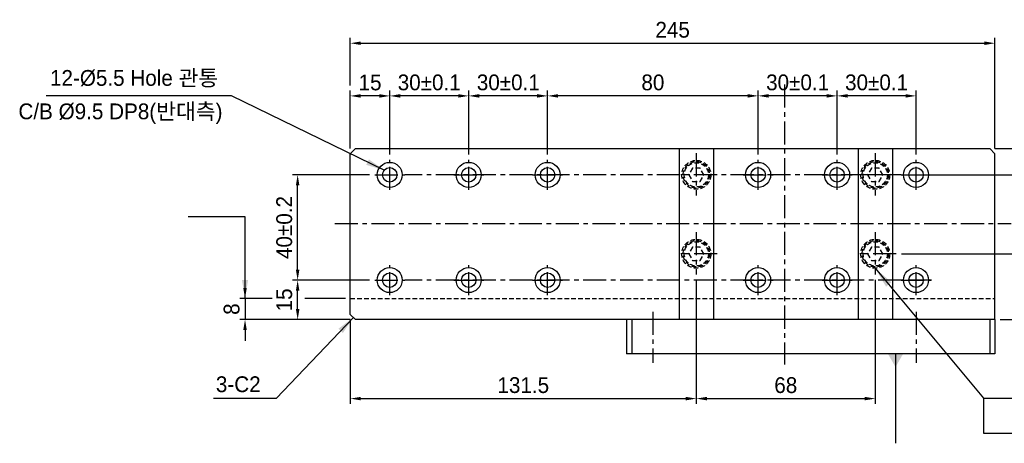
# Model space of a CAD drawing. Extents: x 1739 to 3085, y 884 to 1829.
# Tile 4 of 6: x 2472 to 2846, y 1264 to 1425. Entities that reach past the tile are written whole.
import ezdxf

# ---------------------------------------------------------------- set-up
doc = ezdxf.new("R2010")
doc.units = 0
doc.header["$LTSCALE"] = 7
doc.header["$MEASUREMENT"] = 0
doc.linetypes.add('CENTER', pattern=[2, 1.25, -0.25, 0.25, -0.25])
doc.linetypes.add('HIDDEN', pattern=[0.375, 0.25, -0.125])
doc.layers.get('0').update_dxf_attribs({"linetype": 'CONTINUOUS'})
doc.layers.get('DEFPOINTS').update_dxf_attribs({"linetype": 'CONTINUOUS'})
for name, color, linetype in [('1', 3, 'CENTER'), ('CEN', 3, 'CENTER'), ('CENTERLINE', 3, 'CENTER'), ('DIMENSION', 4, 'CONTINUOUS'), ('HIDDENLINE', 5, 'HIDDEN')]:
    doc.layers.add(name, color=color, linetype=linetype)
doc.styles.get("Standard").update_dxf_attribs({"font": 'Gulim.ttf'})
doc.dimstyles.new('A3', dxfattribs={"dimscale": 2, "dimtxt": 3, "dimasz": 2, "dimexe": 1, "dimexo": 1, "dimgap": 1, "dimtad": 1, "dimdec": 4, "dimdsep": 46, "dimtxsty": 'Standard', "dimcen": 2.5, "dimclrd": 4, "dimclre": 4, "dimclrt": 9, "dimazin": 2, "dimtfac": 1, "dimtdec": 4, "dimtmove": 0, "dimatfit": 3, "dimfxl": 0, "dimtolj": 1, "dimarcsym": 0})

# ---------------------------------------------------------------- blocks, each defined once
blk = doc.blocks.new('*D37')
at = {"layer": 'DEFPOINTS', "color": 0}
for p in [(2840.69, 1375.95), (2902.69, 1375.95), (2864.69, 1310.95)]:
    blk.add_point(p, dxfattribs=at)
at = {"layer": 'DIMENSION', "color": 4, "lineweight": -2}
for p, q in [((2842.69, 1375.95), (2904.69, 1375.95)), ((2902.69, 1314.95), (2902.69, 1371.95)), ((2866.69, 1310.95), (2904.69, 1310.95))]:
    blk.add_line(p, q, dxfattribs=at)
at = {"layer": 'DIMENSION', "color": 4}
for points in [[(2902.02, 1371.95), (2903.36, 1371.95), (2902.69, 1375.95)], [(2902.02, 1314.95), (2903.36, 1314.95), (2902.69, 1310.95)]]:
    blk.add_solid(points, dxfattribs=at)
at = {"layer": 'DIMENSION', "color": 9, "insert": (2897.61, 1343.45), "char_height": 6, "attachment_point": 5, "rotation": 90}
blk.add_mtext('\\A1;65', dxfattribs=at)
blk = doc.blocks.new('*D38')
at = {"layer": 'DEFPOINTS', "color": 0}
for p in [(2805.11, 1365.95), (2862.69, 1365.95), (2805.11, 1335.95)]:
    blk.add_point(p, dxfattribs=at)
at = {"layer": 'DIMENSION', "color": 4, "lineweight": -2}
for p, q in [((2807.11, 1365.95), (2864.69, 1365.95)), ((2862.69, 1339.95), (2862.69, 1361.95)), ((2807.11, 1335.95), (2864.69, 1335.95))]:
    blk.add_line(p, q, dxfattribs=at)
at = {"layer": 'DIMENSION', "color": 4}
for points in [[(2862.02, 1361.95), (2863.36, 1361.95), (2862.69, 1365.95)], [(2862.02, 1339.95), (2863.36, 1339.95), (2862.69, 1335.95)]]:
    blk.add_solid(points, dxfattribs=at)
at = {"layer": 'DIMENSION', "color": 9, "insert": (2857.61, 1350.95), "char_height": 6, "attachment_point": 5, "rotation": 90}
blk.add_mtext('\\A1;30', dxfattribs=at)
blk = doc.blocks.new('*D39')
at = {"layer": 'DEFPOINTS', "color": 0}
for p in [(2805.11, 1335.95), (2862.69, 1335.95), (2842.69, 1310.95)]:
    blk.add_point(p, dxfattribs=at)
at = {"layer": 'DIMENSION', "color": 4, "lineweight": -2}
for p, q in [((2807.11, 1335.95), (2864.69, 1335.95)), ((2862.69, 1314.95), (2862.69, 1331.95)), ((2844.69, 1310.95), (2864.69, 1310.95))]:
    blk.add_line(p, q, dxfattribs=at)
at = {"layer": 'DIMENSION', "color": 4}
for points in [[(2862.02, 1331.95), (2863.36, 1331.95), (2862.69, 1335.95)], [(2862.02, 1314.95), (2863.36, 1314.95), (2862.69, 1310.95)]]:
    blk.add_solid(points, dxfattribs=at)
at = {"layer": 'DIMENSION', "color": 9, "insert": (2857.61, 1323.45), "char_height": 6, "attachment_point": 5, "rotation": 90}
blk.add_mtext('\\A1;25', dxfattribs=at)
blk = doc.blocks.new('*D43')
at = {"layer": 'DEFPOINTS', "color": 0}
for p in [(2597.69, 1395.94), (2597.69, 1373.95), (2612.69, 1371.65)]:
    blk.add_point(p, dxfattribs=at)
at = {"layer": 'DIMENSION', "color": 4, "lineweight": -2}
for p, q in [((2597.69, 1375.95), (2597.69, 1397.94)), ((2608.69, 1395.94), (2601.69, 1395.94)), ((2612.69, 1373.65), (2612.69, 1397.94))]:
    blk.add_line(p, q, dxfattribs=at)
at = {"layer": 'DIMENSION', "color": 4}
for points in [[(2601.69, 1396.61), (2601.69, 1395.27), (2597.69, 1395.94)], [(2608.69, 1396.61), (2608.69, 1395.27), (2612.69, 1395.94)]]:
    blk.add_solid(points, dxfattribs=at)
at = {"layer": 'DIMENSION', "color": 9, "insert": (2605.21, 1401.02), "char_height": 6, "attachment_point": 5}
blk.add_mtext('\\A1;15', dxfattribs=at)
blk = doc.blocks.new('*D44')
at = {"layer": 'DEFPOINTS', "color": 0}
for p in [(2842.69, 1415.95), (2597.69, 1397.94), (2842.69, 1373.95)]:
    blk.add_point(p, dxfattribs=at)
at = {"layer": 'DIMENSION', "color": 4, "lineweight": -2}
for p, q in [((2597.69, 1399.94), (2597.69, 1417.95)), ((2601.69, 1415.95), (2838.69, 1415.95)), ((2842.69, 1375.95), (2842.69, 1417.95))]:
    blk.add_line(p, q, dxfattribs=at)
at = {"layer": 'DIMENSION', "color": 4}
for points in [[(2601.69, 1416.62), (2601.69, 1415.29), (2597.69, 1415.95)], [(2838.69, 1416.62), (2838.69, 1415.29), (2842.69, 1415.95)]]:
    blk.add_solid(points, dxfattribs=at)
at = {"layer": 'DIMENSION', "color": 9, "insert": (2720.19, 1421.03), "char_height": 6, "attachment_point": 5}
blk.add_mtext('\\A1;245', dxfattribs=at)
blk = doc.blocks.new('*D45')
at = {"layer": 'DEFPOINTS', "color": 0}
for p in [(2672.69, 1395.95), (2672.69, 1371.65), (2752.69, 1371.65)]:
    blk.add_point(p, dxfattribs=at)
at = {"layer": 'DIMENSION', "color": 4, "lineweight": -2}
for p, q in [((2672.69, 1373.65), (2672.69, 1397.95)), ((2748.69, 1395.95), (2676.69, 1395.95)), ((2752.69, 1373.65), (2752.69, 1397.95))]:
    blk.add_line(p, q, dxfattribs=at)
at = {"layer": 'DIMENSION', "color": 4}
for points in [[(2676.69, 1396.62), (2676.69, 1395.29), (2672.69, 1395.95)], [(2748.69, 1396.62), (2748.69, 1395.29), (2752.69, 1395.95)]]:
    blk.add_solid(points, dxfattribs=at)
at = {"layer": 'DIMENSION', "color": 9, "insert": (2712.69, 1401.03), "char_height": 6, "attachment_point": 5}
blk.add_mtext('\\A1;80', dxfattribs=at)
blk = doc.blocks.new('*D46')
at = {"layer": 'DEFPOINTS', "color": 0}
for p in [(2642.69, 1395.95), (2642.69, 1371.65), (2672.69, 1371.65)]:
    blk.add_point(p, dxfattribs=at)
at = {"layer": 'DIMENSION', "color": 4, "lineweight": -2}
for p, q in [((2642.69, 1373.65), (2642.69, 1397.95)), ((2668.69, 1395.95), (2646.69, 1395.95)), ((2672.69, 1373.65), (2672.69, 1397.95))]:
    blk.add_line(p, q, dxfattribs=at)
at = {"layer": 'DIMENSION', "color": 4}
for points in [[(2646.69, 1396.62), (2646.69, 1395.29), (2642.69, 1395.95)], [(2668.69, 1396.62), (2668.69, 1395.29), (2672.69, 1395.95)]]:
    blk.add_solid(points, dxfattribs=at)
at = {"layer": 'DIMENSION', "color": 9, "insert": (2657.75, 1401.04), "char_height": 6, "attachment_point": 5}
blk.add_mtext('\\A1;30%%P0.1', dxfattribs=at)
blk = doc.blocks.new('*D47')
at = {"layer": 'DEFPOINTS', "color": 0}
for p in [(2612.69, 1395.94), (2612.69, 1371.65), (2642.69, 1371.65)]:
    blk.add_point(p, dxfattribs=at)
at = {"layer": 'DIMENSION', "color": 4, "lineweight": -2}
for p, q in [((2612.69, 1373.65), (2612.69, 1397.94)), ((2638.69, 1395.94), (2616.69, 1395.94)), ((2642.69, 1373.65), (2642.69, 1397.94))]:
    blk.add_line(p, q, dxfattribs=at)
at = {"layer": 'DIMENSION', "color": 4}
for points in [[(2616.69, 1396.61), (2616.69, 1395.28), (2612.69, 1395.94)], [(2638.69, 1396.61), (2638.69, 1395.28), (2642.69, 1395.94)]]:
    blk.add_solid(points, dxfattribs=at)
at = {"layer": 'DIMENSION', "color": 9, "insert": (2627.69, 1401.03), "char_height": 6, "attachment_point": 5}
blk.add_mtext('\\A1;30%%P0.1', dxfattribs=at)
blk = doc.blocks.new('*D49')
at = {"layer": 'DEFPOINTS', "color": 0}
for p in [(2752.69, 1395.95), (2752.69, 1371.65), (2782.69, 1371.65)]:
    blk.add_point(p, dxfattribs=at)
at = {"layer": 'DIMENSION', "color": 4, "lineweight": -2}
for p, q in [((2752.69, 1373.65), (2752.69, 1397.95)), ((2778.69, 1395.95), (2756.69, 1395.95)), ((2782.69, 1373.65), (2782.69, 1397.95))]:
    blk.add_line(p, q, dxfattribs=at)
at = {"layer": 'DIMENSION', "color": 4}
for points in [[(2756.69, 1396.62), (2756.69, 1395.29), (2752.69, 1395.95)], [(2778.69, 1396.62), (2778.69, 1395.29), (2782.69, 1395.95)]]:
    blk.add_solid(points, dxfattribs=at)
at = {"layer": 'DIMENSION', "color": 9, "insert": (2767.69, 1401.04), "char_height": 6, "attachment_point": 5}
blk.add_mtext('\\A1;30%%P0.1', dxfattribs=at)
blk = doc.blocks.new('*D50')
at = {"layer": 'DEFPOINTS', "color": 0}
for p in [(2782.69, 1395.95), (2782.69, 1371.65), (2812.69, 1371.65)]:
    blk.add_point(p, dxfattribs=at)
at = {"layer": 'DIMENSION', "color": 4, "lineweight": -2}
for p, q in [((2782.69, 1373.65), (2782.69, 1397.95)), ((2808.69, 1395.95), (2786.69, 1395.95)), ((2812.69, 1373.65), (2812.69, 1397.95))]:
    blk.add_line(p, q, dxfattribs=at)
at = {"layer": 'DIMENSION', "color": 4}
for points in [[(2786.69, 1396.62), (2786.69, 1395.29), (2782.69, 1395.95)], [(2808.69, 1396.62), (2808.69, 1395.29), (2812.69, 1395.95)]]:
    blk.add_solid(points, dxfattribs=at)
at = {"layer": 'DIMENSION', "color": 9, "insert": (2797.69, 1401.04), "char_height": 6, "attachment_point": 5}
blk.add_mtext('\\A1;30%%P0.1', dxfattribs=at)
blk = doc.blocks.new('*D51')
at = {"layer": 'DEFPOINTS', "color": 0}
for p in [(2577.69, 1325.95), (2606.99, 1325.95), (2599.69, 1310.95)]:
    blk.add_point(p, dxfattribs=at)
at = {"layer": 'DIMENSION', "color": 4, "lineweight": -2}
for p, q in [((2604.99, 1325.95), (2575.69, 1325.95)), ((2577.69, 1314.95), (2577.69, 1321.95)), ((2597.69, 1310.95), (2575.69, 1310.95))]:
    blk.add_line(p, q, dxfattribs=at)
at = {"layer": 'DIMENSION', "color": 4}
for points in [[(2577.02, 1321.95), (2578.36, 1321.95), (2577.69, 1325.95)], [(2577.02, 1314.95), (2578.36, 1314.95), (2577.69, 1310.95)]]:
    blk.add_solid(points, dxfattribs=at)
at = {"layer": 'DIMENSION', "color": 9, "insert": (2572.61, 1318.45), "char_height": 6, "attachment_point": 5, "rotation": 90}
blk.add_mtext('\\A1;15', dxfattribs=at)
blk = doc.blocks.new('*D52')
at = {"layer": 'DEFPOINTS', "color": 0}
for p in [(2577.69, 1365.95), (2606.99, 1365.95), (2606.99, 1325.95)]:
    blk.add_point(p, dxfattribs=at)
at = {"layer": 'DIMENSION', "color": 4, "lineweight": -2}
for p, q in [((2604.99, 1365.95), (2575.69, 1365.95)), ((2577.69, 1329.95), (2577.69, 1361.95)), ((2604.99, 1325.95), (2575.69, 1325.95))]:
    blk.add_line(p, q, dxfattribs=at)
at = {"layer": 'DIMENSION', "color": 4}
for points in [[(2577.02, 1361.95), (2578.36, 1361.95), (2577.69, 1365.95)], [(2577.02, 1329.95), (2578.36, 1329.95), (2577.69, 1325.95)]]:
    blk.add_solid(points, dxfattribs=at)
at = {"layer": 'DIMENSION', "color": 9, "insert": (2572.61, 1345.95), "char_height": 6, "attachment_point": 5, "rotation": 90}
blk.add_mtext('\\A1;40%%P0.2', dxfattribs=at)
blk = doc.blocks.new('*D53')
at = {"layer": 'DEFPOINTS', "color": 0}
for p in [(2729.19, 1328.05), (2797.19, 1328.05), (2797.19, 1280.95)]:
    blk.add_point(p, dxfattribs=at)
at = {"layer": 'DIMENSION', "color": 4, "lineweight": -2}
for p, q in [((2729.19, 1326.05), (2729.19, 1278.95)), ((2797.19, 1326.05), (2797.19, 1278.95)), ((2733.19, 1280.95), (2793.19, 1280.95))]:
    blk.add_line(p, q, dxfattribs=at)
at = {"layer": 'DIMENSION', "color": 4}
for points in [[(2733.19, 1281.62), (2733.19, 1280.29), (2729.19, 1280.95)], [(2793.19, 1281.62), (2793.19, 1280.29), (2797.19, 1280.95)]]:
    blk.add_solid(points, dxfattribs=at)
at = {"layer": 'DIMENSION', "color": 9, "insert": (2763.19, 1286.03), "char_height": 6, "attachment_point": 5}
blk.add_mtext('\\A1;68', dxfattribs=at)
blk = doc.blocks.new('*D54')
at = {"layer": 'DEFPOINTS', "color": 0}
for p in [(2729.19, 1328.05), (2597.69, 1312.95), (2729.19, 1280.95)]:
    blk.add_point(p, dxfattribs=at)
at = {"layer": 'DIMENSION', "color": 4, "lineweight": -2}
for p, q in [((2729.19, 1326.05), (2729.19, 1278.95)), ((2597.69, 1310.95), (2597.69, 1278.95)), ((2601.69, 1280.95), (2725.19, 1280.95))]:
    blk.add_line(p, q, dxfattribs=at)
at = {"layer": 'DIMENSION', "color": 4}
for points in [[(2601.69, 1281.62), (2601.69, 1280.29), (2597.69, 1280.95)], [(2725.19, 1281.62), (2725.19, 1280.29), (2729.19, 1280.95)]]:
    blk.add_solid(points, dxfattribs=at)
at = {"layer": 'DIMENSION', "color": 9, "insert": (2663.44, 1286.04), "char_height": 6, "attachment_point": 5}
blk.add_mtext('\\A1;131.5', dxfattribs=at)
blk = doc.blocks.new('*D55')
at = {"layer": 'DEFPOINTS', "color": 0}
for p in [(2570, 1318.95), (2557.69, 1310.95), (2599.69, 1310.95)]:
    blk.add_point(p, dxfattribs=at)
at = {"layer": 'DIMENSION', "color": 4, "lineweight": -2}
for p, q in [((2557.69, 1322.95), (2557.69, 1326.95)), ((2568, 1318.95), (2555.69, 1318.95)), ((2557.69, 1318.95), (2557.69, 1310.95)), ((2597.69, 1310.95), (2555.69, 1310.95)), ((2557.69, 1306.95), (2557.69, 1302.95))]:
    blk.add_line(p, q, dxfattribs=at)
at = {"layer": 'DIMENSION', "color": 4}
for points in [[(2557.02, 1322.95), (2558.36, 1322.95), (2557.69, 1318.95)], [(2557.02, 1306.95), (2558.36, 1306.95), (2557.69, 1310.95)]]:
    blk.add_solid(points, dxfattribs=at)
at = {"layer": 'DIMENSION', "color": 9, "insert": (2552.61, 1314.95), "char_height": 6, "attachment_point": 5, "rotation": 90}
blk.add_mtext('\\A1;8', dxfattribs=at)

msp = doc.modelspace()

# ---------------------------------------------------------------- linework, layer by layer
for p, q in [((2599.68951, 1375.95401), (2597.68951, 1373.95401)), ((2597.68951, 1312.954), (2597.68951, 1373.95401)), ((2599.68951, 1375.95401), (2840.68951, 1375.95401)), ((2722.68952, 1375.95401), (2722.68952, 1310.954)), ((2722.68952, 1375.95401), (2735.68952, 1375.95401)), ((2735.68952, 1375.95401), (2735.68952, 1310.954)), ((2790.68952, 1375.95401), (2790.68952, 1310.954)), ((2790.68952, 1375.95401), (2803.68952, 1375.95401)), ((2803.68952, 1375.95401), (2803.68952, 1310.954)), ((2840.68951, 1375.95401), (2842.68951, 1373.95401)), ((2842.68951, 1310.954), (2842.68951, 1373.95401)), ((2597.68951, 1312.954), (2599.68951, 1310.954)), ((2842.68951, 1310.954), (2599.68951, 1310.954)), ((2702.68951, 1310.954), (2702.68951, 1297.954)), ((2704.68951, 1310.954), (2704.68951, 1297.954)), ((2840.68951, 1310.954), (2840.68951, 1297.954)), ((2842.68951, 1310.954), (2842.68951, 1297.954)), ((2842.68951, 1297.954), (2702.68951, 1297.954))]:
    msp.add_line(p, q)
for centre, radius in [((2612.68952, 1365.954), 4.75), ((2642.68952, 1365.954), 4.75), ((2672.68952, 1365.954), 4.75), ((2752.68952, 1365.954), 4.75), ((2782.68952, 1365.954), 4.75), ((2812.68952, 1365.954), 4.75), ((2612.68952, 1365.954), 2.75), ((2642.68952, 1365.954), 2.75), ((2672.68952, 1365.954), 2.75), ((2752.68952, 1365.954), 2.75), ((2782.68952, 1365.954), 2.75), ((2812.68952, 1365.954), 2.75), ((2612.68952, 1325.954), 4.75), ((2612.68952, 1325.954), 2.75), ((2642.68952, 1325.954), 4.75), ((2642.68952, 1325.954), 2.75), ((2672.68952, 1325.954), 4.75), ((2672.68952, 1325.954), 2.75), ((2752.68952, 1325.954), 4.75), ((2752.68952, 1325.954), 2.75), ((2782.68952, 1325.954), 4.75), ((2782.68952, 1325.954), 2.75), ((2812.68952, 1325.954), 4.75), ((2812.68952, 1325.954), 2.75)]:
    msp.add_circle(centre, radius)
at = {"layer": '1'}
for p, q in [((2612.68952, 1360.254), (2612.68952, 1371.654)), ((2642.68952, 1360.254), (2642.68952, 1371.654)), ((2672.68952, 1360.254), (2672.68952, 1371.654)), ((2752.68952, 1360.254), (2752.68952, 1371.654)), ((2782.68952, 1360.254), (2782.68952, 1371.654)), ((2812.68952, 1360.254), (2812.68952, 1371.654)), ((2606.98952, 1365.954), (2618.38952, 1365.954)), ((2636.98952, 1365.954), (2648.38952, 1365.954)), ((2666.98952, 1365.954), (2678.38952, 1365.954)), ((2746.98952, 1365.954), (2758.38952, 1365.954)), ((2776.98952, 1365.954), (2788.38952, 1365.954)), ((2806.98952, 1365.954), (2818.38952, 1365.954)), ((2612.68952, 1320.254), (2612.68952, 1331.654)), ((2642.68952, 1320.254), (2642.68952, 1331.654)), ((2672.68952, 1320.254), (2672.68952, 1331.654)), ((2752.68952, 1320.254), (2752.68952, 1331.654)), ((2782.68952, 1320.254), (2782.68952, 1331.654)), ((2812.68952, 1320.254), (2812.68952, 1331.654)), ((2606.98952, 1325.954), (2618.38952, 1325.954)), ((2636.98952, 1325.954), (2648.38952, 1325.954)), ((2666.98952, 1325.954), (2678.38952, 1325.954)), ((2746.98952, 1325.954), (2758.38952, 1325.954)), ((2776.98952, 1325.954), (2788.38952, 1325.954)), ((2806.98952, 1325.954), (2818.38952, 1325.954))]:
    msp.add_line(p, q, dxfattribs=at)
at = {"layer": 'CEN'}
for p, q in [((2729.18952, 1374.1292), (2729.18952, 1358.05427)), ((2797.18952, 1374.1292), (2797.18952, 1358.05427)), ((2737.10722, 1365.95402), (2722.80565, 1365.95402)), ((2805.10722, 1365.95402), (2790.80565, 1365.95402)), ((2591.77563, 1347.454), (2848.8543, 1347.454)), ((2729.18952, 1344.12919), (2729.18952, 1328.05426)), ((2797.18952, 1344.12919), (2797.18952, 1328.05426)), ((2737.10722, 1335.954), (2722.80565, 1335.954)), ((2805.10722, 1335.954), (2790.80565, 1335.954)), ((2818.61521, 1325.954), (2806.38666, 1325.954))]:
    msp.add_line(p, q, dxfattribs=at)
at = {"layer": 'CENTERLINE'}
for p, q in [((2762.68952, 1400.26289), (2762.68952, 1293.93141)), ((2806.98952, 1365.954), (2618.38952, 1365.954)), ((2806.98952, 1325.954), (2618.38952, 1325.954)), ((2712.68951, 1313.94788), (2712.68951, 1294.49951)), ((2812.68951, 1313.94788), (2812.68951, 1294.49951))]:
    msp.add_line(p, q, dxfattribs=at)
at = {"layer": 'DIMENSION'}
for p, q in [((2595.8234, 1318.954), (2580.4102, 1318.954)), ((2838.37721, 1280.954), (2838.37721, 1267.86903)), ((2838.37721, 1267.86903), (2951.41688, 1267.86903))]:
    msp.add_line(p, q, dxfattribs=at)
at = {"layer": 'HIDDENLINE'}
msp.add_line((2597.68951, 1318.954), (2842.68951, 1318.954), dxfattribs=at)
for points in [[(2727.74614, 1368.45402), (2726.30277, 1365.95402), (2727.74614, 1363.45402), (2730.6329, 1363.45402), (2732.07627, 1365.95402), (2730.6329, 1368.45402)], [(2795.74614, 1368.45402), (2794.30277, 1365.95402), (2795.74614, 1363.45402), (2798.6329, 1363.45402), (2800.07627, 1365.95402), (2798.6329, 1368.45402)], [(2727.74614, 1338.454), (2726.30277, 1335.954), (2727.74614, 1333.454), (2730.6329, 1333.454), (2732.07627, 1335.954), (2730.6329, 1338.454)], [(2795.74614, 1338.454), (2794.30277, 1335.954), (2795.74614, 1333.454), (2798.6329, 1333.454), (2800.07627, 1335.954), (2798.6329, 1338.454)]]:
    msp.add_lwpolyline(points, close=True, dxfattribs=at)
for centre, radius in [((2729.18952, 1365.95402), 5.5), ((2729.18952, 1365.95402), 5), ((2729.18952, 1365.95402), 4.6), ((2797.18952, 1365.95402), 5.5), ((2797.18952, 1365.95402), 5), ((2797.18952, 1365.95402), 4.6), ((2729.18952, 1335.954), 5.5), ((2729.18952, 1335.954), 5), ((2729.18952, 1335.954), 4.6), ((2797.18952, 1335.954), 5.5), ((2797.18952, 1335.954), 5), ((2797.18952, 1335.954), 4.6)]:
    msp.add_circle(centre, radius, dxfattribs=at)

# ---------------------------------------------------------------- texts
at = {"color": 9, "char_height": 6, "attachment_point": 4}
for s, insert in [('12-%%C5.5 Hole 관통', (2483.57025, 1402.46028)), ('C/B %%C9.5 DP8(반대측)', (2471.58328, 1389.1662)), ('3-C2', (2546.62173, 1286.36771))]:
    msp.add_mtext(s, dxfattribs=dict(at, insert=insert))

# ---------------------------------------------------------------- dimensions: what is measured, and where the dimension line sits
at = {"layer": 'DIMENSION'}
for base, p1, p2, picture, middle in [((2842.68951, 1415.95401), (2597.68951, 1397.94009), (2842.68951, 1373.95401), '*D44', (2720.18951, 1421.03391)), ((2672.68952, 1395.95401), (2752.68952, 1371.654), (2672.68952, 1371.654), '*D45', (2712.68952, 1401.02991)), ((2729.18952, 1280.954), (2597.68951, 1312.954), (2729.18952, 1328.05426), '*D54', (2663.43952, 1286.03788)), ((2797.18952, 1280.954), (2729.18952, 1328.05426), (2797.18952, 1328.05426), '*D53', (2763.18952, 1286.02989))]:
    dim = msp.add_linear_dim(base=base, p1=p1, p2=p2, dimstyle='A3', dxfattribs=at)
    dim.commit()
    dim.dimension.update_dxf_attribs({"geometry": picture, "text_midpoint": middle})
dim = msp.add_linear_dim(base=(2597.68951, 1395.94009), p1=(2612.68952, 1371.654), p2=(2597.68951, 1373.95401), dimstyle='A3', dxfattribs=at)
dim.commit()
dim.dimension.update_dxf_attribs({"geometry": '*D43', "text_midpoint": (2605.21022, 1395.94009), "dimtype": 160})
for base, p1, p2, picture, middle in [((2612.68952, 1395.94354), (2642.68952, 1371.654), (2612.68952, 1371.654), '*D47', (2627.68952, 1395.94354)), ((2642.68952, 1395.95401), (2672.68952, 1371.654), (2642.68952, 1371.654), '*D46', (2657.75238, 1395.95401)), ((2752.68952, 1395.95401), (2782.68952, 1371.654), (2752.68952, 1371.654), '*D49', (2767.68952, 1395.95401)), ((2782.68952, 1395.95401), (2812.68952, 1371.654), (2782.68952, 1371.654), '*D50', (2797.68952, 1395.95401))]:
    dim = msp.add_linear_dim(base=base, p1=p1, p2=p2, text='<>%%P0.1', dimstyle='A3', override={"dimscale": 2, "dimtxt": 3, "dimasz": 2, "dimtxsty": 'Standard', "dimclrt": 9}, dxfattribs=at)
    dim.commit()
    dim.dimension.update_dxf_attribs({"geometry": picture, "text_midpoint": middle, "dimtype": 160})
for base, p1, p2, picture, middle in [((2902.68951, 1375.95401), (2864.68951, 1310.954), (2840.68951, 1375.95401), '*D37', (2897.61361, 1343.454)), ((2862.68951, 1365.954), (2805.10722, 1335.954), (2805.10722, 1365.954), '*D38', (2857.61361, 1350.954)), ((2862.68951, 1335.954), (2842.68951, 1310.954), (2805.10722, 1335.954), '*D39', (2857.61361, 1323.454)), ((2557.68951, 1310.954), (2569.996, 1318.954), (2599.68951, 1310.954), '*D55', (2552.61361, 1314.954))]:
    dim = msp.add_linear_dim(base=base, p1=p1, p2=p2, angle=90, dimstyle='A3', dxfattribs=at)
    dim.commit()
    dim.dimension.update_dxf_attribs({"geometry": picture, "text_midpoint": middle})
dim = msp.add_linear_dim(base=(2577.68951, 1365.954), p1=(2606.98952, 1325.954), p2=(2606.98952, 1365.954), angle=90, text='<>%%P0.2', dimstyle='A3', override={"dimscale": 2, "dimtxt": 3, "dimtxsty": 'Standard', "dimclrt": 9}, dxfattribs=at)
dim.commit()
dim.dimension.update_dxf_attribs({"geometry": '*D52', "text_midpoint": (2572.60962, 1345.954)})
dim = msp.add_linear_dim(base=(2577.68951, 1325.954), p1=(2599.68951, 1310.954), p2=(2606.98952, 1325.954), angle=90, dimstyle='A3', dxfattribs=at)
dim.commit()
dim.dimension.update_dxf_attribs({"geometry": '*D51', "text_midpoint": (2577.68951, 1318.454), "dimtype": 160})

# ---------------------------------------------------------------- leaders
for points, override in [([(2610.57703, 1367.71465), (2552.60522, 1395.94354), (2482.16348, 1395.94354)], {"dimscale": 3.5, "dimtxt": 2.5, "dimgap": 1, "dimtad": 0, "dimtxsty": 'Standard', "dimclrt": 9}), ([(2557.68951, 1318.954), (2557.68951, 1349.98996), (2536.1442, 1349.98996)], {"dimscale": 3.5, "dimtxt": 2.5, "dimgap": 1, "dimtad": 0, "dimtxsty": 'Standard', "dimclrt": 9}), ([(2598.8774, 1311.76611), (2569.50383, 1280.954), (2545.73116, 1280.954)], {"dimscale": 3.5, "dimtxt": 2.5, "dimgap": 1, "dimtad": 0, "dimtxsty": 'Standard', "dimclrt": 9}), ([(2804.89763, 1297.94197), (2804.89763, 1263.97245)], {"dimscale": 2, "dimtxt": 2.5, "dimasz": 2.5, "dimtxsty": 'Standard', "dimclrt": 9, "dimldrblk": 'DATUMFILLED'})]:
    msp.add_leader(points, dimstyle='A3', override=override, dxfattribs=at)
at = {"layer": 'DIMENSION', "annotation_type": 0, "has_hookline": 1, "hookline_direction": 0, "text_width": 121.58988}
msp.add_leader([(2797.18952, 1330.454), (2838.37721, 1281.114), (2846.37721, 1281.114)], dimstyle='A3', override={"dimscale": 4, "dimtxt": 2.5, "dimtxsty": 'Standard', "dimclrt": 9}, dxfattribs=at)

doc.saveas('drawing.dxf')
